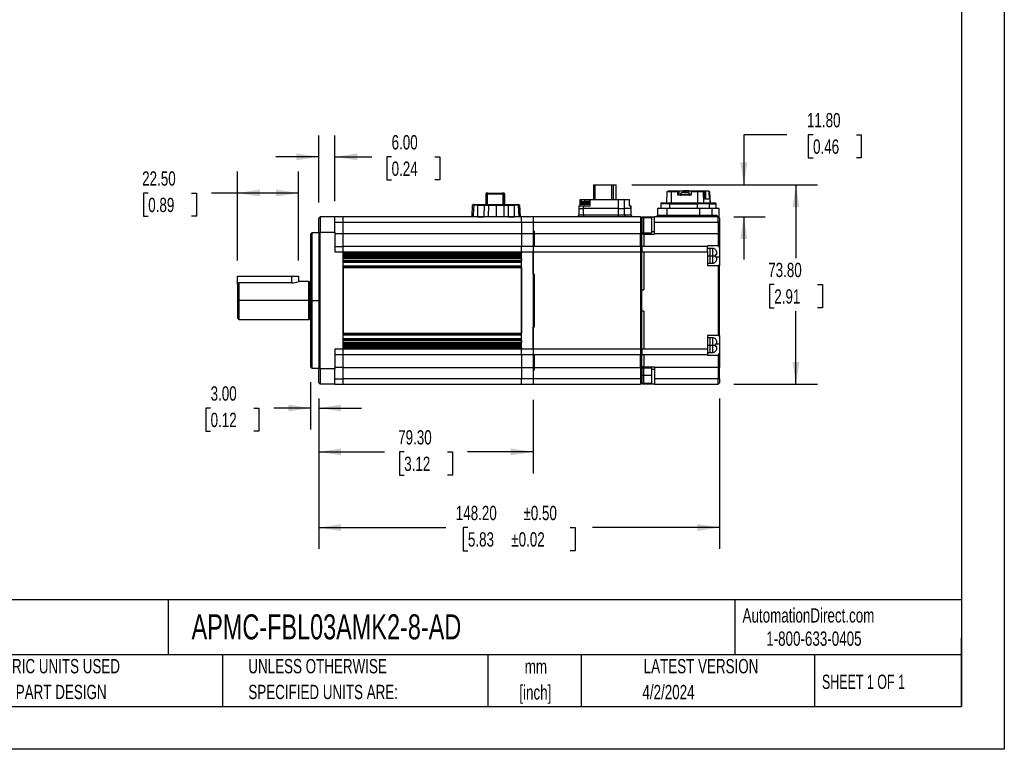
# Model space of a CAD drawing. Header units: millimetres. Extents: x 0 to 699, y 0 to 540.
# Tile 10 of 16: x 334 to 699, y 0 to 270. Entities that reach past the tile are written whole.
import ezdxf

# ---------------------------------------------------------------- set-up
doc = ezdxf.new("R2010")
doc.units = ezdxf.units.MM
doc.header["$LTSCALE"] = 2.5
doc.linetypes.add('CENTERX2', pattern=[20.32, 12.7, -2.54, 2.54, -2.54])
doc.layers.add('DIMENSIONS', color=140, linetype='Continuous', lineweight=25)
doc.layers.add('TEXT', color=140, linetype='Continuous', lineweight=25)
doc.styles.add('SLDTEXTSTYLE0', font='TXT', dxfattribs={"width": 0.7})
doc.styles.add('SLDTEXTSTYLE1', font='TXT', dxfattribs={"width": 0.65})
doc.dimstyles.new('SLDDIMSTYLE2', dxfattribs={"dimtxt": 5.39502, "dimasz": 8.255, "dimexe": 0, "dimexo": 0.0625, "dimgap": 1.348755, "dimtad": 0, "dimtih": 1, "dimtoh": 1, "dimrnd": 1e-09, "dimzin": 4, "dimdsep": 46, "dimtxsty": 'SLDTEXTSTYLE0', "dimsah": 1, "dimcen": 0.09, "dimadec": 0, "dimazin": 1, "dimtfac": 1, "dimtmove": 0, "dimatfit": 0, "dimfxl": 0, "dimfrac": 2, "dimtolj": 1, "dimtzin": 12, "dimarcsym": 0})
doc.dimstyles.new('SLDDIMSTYLE3', dxfattribs={"dimtxt": 5.39502, "dimasz": 8.255, "dimexe": 0, "dimexo": 0.0625, "dimgap": 1.348755, "dimtad": 0, "dimtih": 1, "dimtoh": 1, "dimrnd": 1e-09, "dimzin": 4, "dimdsep": 46, "dimtxsty": 'SLDTEXTSTYLE0', "dimsah": 1, "dimcen": 0.09, "dimadec": 0, "dimazin": 1, "dimtfac": 1, "dimtofl": 0, "dimtmove": 0, "dimatfit": 3, "dimfxl": 0, "dimfrac": 2, "dimtolj": 1, "dimtzin": 12, "dimarcsym": 0})
doc.dimstyles.new('SLDDIMSTYLE8', dxfattribs={"dimtxt": 5.39502, "dimasz": 8.255, "dimexe": 0, "dimexo": 0.0625, "dimgap": 1.348755, "dimtad": 0, "dimtih": 1, "dimtoh": 1, "dimrnd": 1e-09, "dimzin": 4, "dimdsep": 46, "dimtxsty": 'SLDTEXTSTYLE0', "dimsah": 1, "dimcen": 0.09, "dimadec": 0, "dimazin": 1, "dimtol": 1, "dimtp": 0.5, "dimtm": 0.5, "dimtfac": 1, "dimtofl": 0, "dimtmove": 0, "dimatfit": 3, "dimfxl": 0, "dimfrac": 2, "dimtolj": 1, "dimarcsym": 0})

# ---------------------------------------------------------------- blocks, each defined once
blk = doc.blocks.new('SW_NOTE_0_1')
at = {"layer": 'TEXT', "color": 0, "linetype": 'CENTERX2', "lineweight": 18, "char_height": 5.292, "attachment_point": 2, "style": 'SLDTEXTSTYLE0'}
for s, insert in [('mm', (7.11, 6.82)), ('[inch]', (6.9, -2.73))]:
    blk.add_mtext(s, dxfattribs=dict(at, insert=insert))
blk = doc.blocks.new('SW_NOTE_0_2')
at = {"layer": 'TEXT', "color": 0, "linetype": 'CENTERX2', "lineweight": 18, "char_height": 5.2917, "attachment_point": 1, "style": 'SLDTEXTSTYLE0'}
for s, insert in [('UNLESS OTHERWISE', (0, 6.82)), ('SPECIFIED UNITS ARE:', (0, -2.73))]:
    blk.add_mtext(s, dxfattribs=dict(at, insert=insert))
blk = doc.blocks.new('SW_NOTE_0_6')
at = {"layer": 'TEXT', "color": 0, "linetype": 'CENTERX2', "lineweight": 18, "char_height": 5.2917, "attachment_point": 1, "style": 'SLDTEXTSTYLE0'}
for s, insert in [('METRIC UNITS USED', (0, 6.82)), ('FOR PART DESIGN', (0, -2.73))]:
    blk.add_mtext(s, dxfattribs=dict(at, insert=insert))
blk = doc.blocks.new('_D_8')
at = {"layer": 'DIMENSIONS'}
for p, q in [((415.02, 180.77), (415.02, 213.7)), ((437.52, 180.77), (437.52, 213.7)), ((382, 205.76), (380.19, 205.76)), ((380.19, 205.76), (380.19, 197.19)), ((398.03, 205.76), (399.84, 205.76)), ((399.84, 205.76), (399.84, 197.19)), ((415.02, 205.76), (405.34, 205.76)), ((437.52, 205.76), (415.02, 205.76)), ((380.19, 197.19), (382, 197.19)), ((399.84, 197.19), (398.03, 197.19))]:
    blk.add_line(p, q, dxfattribs=at)
for points in [[(415.02, 205.76), (423.27, 204.49), (423.27, 207.03)], [(437.52, 205.76), (429.26, 207.03), (429.26, 204.49)]]:
    blk.add_solid(points, dxfattribs=at)
at = {"layer": 'DIMENSIONS', "char_height": 5.292, "attachment_point": 1, "style": 'SLDTEXTSTYLE0'}
for s, insert in [('22.50', (379.76, 213.79)), ('0.89', (382, 204.01))]:
    blk.add_mtext(s, dxfattribs=dict(at, insert=insert))
blk = doc.blocks.new('_D_9')
at = {"layer": 'DIMENSIONS'}
for p, q in [((445.02, 202.27), (445.02, 227.1)), ((451.02, 202.77), (451.02, 227.1)), ((445.02, 219.16), (429.14, 219.16)), ((451.02, 219.16), (464.67, 219.16)), ((471.98, 219.16), (470.16, 219.16)), ((470.16, 219.16), (470.16, 210.59)), ((488.01, 219.16), (489.82, 219.16)), ((489.82, 219.16), (489.82, 210.59)), ((470.16, 210.59), (471.98, 210.59)), ((489.82, 210.59), (488.01, 210.59))]:
    blk.add_line(p, q, dxfattribs=at)
for points in [[(445.02, 219.16), (436.76, 220.43), (436.76, 217.89)], [(451.02, 219.16), (459.27, 217.89), (459.27, 220.43)]]:
    blk.add_solid(points, dxfattribs=at)
at = {"layer": 'DIMENSIONS', "char_height": 5.292, "attachment_point": 1, "style": 'SLDTEXTSTYLE0'}
for s, insert in [('6.00', (471.98, 227.19)), ('0.24', (471.98, 217.41))]:
    blk.add_mtext(s, dxfattribs=dict(at, insert=insert))
blk = doc.blocks.new('_D_10')
at = {"layer": 'DIMENSIONS'}
for p, q in [((618.07, 227.33), (602.2, 227.33)), ((602.2, 227.33), (602.2, 208.82)), ((627.8, 227.33), (625.99, 227.33)), ((625.99, 227.33), (625.99, 218.76)), ((643.83, 227.33), (645.64, 227.33)), ((645.64, 227.33), (645.64, 218.76)), ((625.99, 218.76), (627.8, 218.76)), ((645.64, 218.76), (643.83, 218.76)), ((560.74, 208.82), (610.14, 208.82)), ((598.47, 197.02), (610.14, 197.02)), ((602.2, 197.02), (602.2, 181.14))]:
    blk.add_line(p, q, dxfattribs=at)
for points in [[(602.2, 208.82), (603.47, 217.07), (600.93, 217.07)], [(602.2, 197.02), (600.93, 188.76), (603.47, 188.76)]]:
    blk.add_solid(points, dxfattribs=at)
at = {"layer": 'DIMENSIONS', "char_height": 5.292, "attachment_point": 1, "style": 'SLDTEXTSTYLE0'}
for s, insert in [('11.80', (625.56, 235.36)), ('0.46', (627.8, 225.58))]:
    blk.add_mtext(s, dxfattribs=dict(at, insert=insert))
blk = doc.blocks.new('_D_11')
at = {"layer": 'DIMENSIONS'}
for p, q in [((560.74, 208.82), (629.41, 208.82)), ((621.48, 208.82), (621.48, 181.7)), ((613.46, 171.92), (611.65, 171.92)), ((611.65, 171.92), (611.65, 163.34)), ((629.49, 171.92), (631.3, 171.92)), ((631.3, 171.92), (631.3, 163.34)), ((611.65, 163.34), (613.46, 163.34)), ((621.48, 135.02), (621.48, 162.13)), ((631.3, 163.34), (629.49, 163.34)), ((598.47, 135.02), (629.41, 135.02))]:
    blk.add_line(p, q, dxfattribs=at)
for points in [[(621.48, 208.82), (620.21, 200.56), (622.75, 200.56)], [(621.48, 135.02), (622.75, 143.27), (620.21, 143.27)]]:
    blk.add_solid(points, dxfattribs=at)
at = {"layer": 'DIMENSIONS', "char_height": 5.292, "attachment_point": 1, "style": 'SLDTEXTSTYLE0'}
for s, insert in [('73.80', (611.22, 179.95)), ('2.91', (613.46, 170.16))]:
    blk.add_mtext(s, dxfattribs=dict(at, insert=insert))
blk = doc.blocks.new('_D_12')
at = {"layer": 'DIMENSIONS'}
for p, q in [((442.02, 135.77), (442.02, 118.29)), ((445.02, 129.77), (445.02, 118.29)), ((405.06, 126.23), (403.25, 126.23)), ((403.25, 126.23), (403.25, 117.66)), ((421.09, 126.23), (422.9, 126.23)), ((422.9, 126.23), (422.9, 117.66)), ((442.02, 126.23), (428.4, 126.23)), ((445.02, 126.23), (460.89, 126.23)), ((403.25, 117.66), (405.06, 117.66)), ((422.9, 117.66), (421.09, 117.66))]:
    blk.add_line(p, q, dxfattribs=at)
for points in [[(442.02, 126.23), (433.76, 127.5), (433.76, 124.96)], [(445.02, 126.23), (453.27, 124.96), (453.27, 127.5)]]:
    blk.add_solid(points, dxfattribs=at)
at = {"layer": 'DIMENSIONS', "char_height": 5.292, "attachment_point": 1, "style": 'SLDTEXTSTYLE0'}
for s, insert in [('3.00', (405.06, 134.26)), ('0.12', (405.06, 124.48))]:
    blk.add_mtext(s, dxfattribs=dict(at, insert=insert))
blk = doc.blocks.new('_D_13')
at = {"layer": 'DIMENSIONS'}
for p, q in [((445.02, 129.77), (445.02, 102.08)), ((524.32, 129.27), (524.32, 102.08)), ((445.02, 110.02), (469.34, 110.02)), ((476.65, 110.02), (474.84, 110.02)), ((474.84, 110.02), (474.84, 101.44)), ((492.68, 110.02), (494.49, 110.02)), ((494.49, 110.02), (494.49, 101.44)), ((524.32, 110.02), (499.99, 110.02)), ((474.84, 101.44), (476.65, 101.44)), ((494.49, 101.44), (492.68, 101.44))]:
    blk.add_line(p, q, dxfattribs=at)
for points in [[(445.02, 110.02), (453.27, 108.75), (453.27, 111.29)], [(524.32, 110.02), (516.06, 111.29), (516.06, 108.75)]]:
    blk.add_solid(points, dxfattribs=at)
at = {"layer": 'DIMENSIONS', "char_height": 5.292, "attachment_point": 1, "style": 'SLDTEXTSTYLE0'}
for s, insert in [('79.30', (474.41, 118.05)), ('3.12', (476.65, 108.26))]:
    blk.add_mtext(s, dxfattribs=dict(at, insert=insert))
blk = doc.blocks.new('_D_14')
at = {"layer": 'DIMENSIONS'}
for p, q in [((445.02, 129.77), (445.02, 74.1)), ((593.22, 129.77), (593.22, 74.1)), ((445.02, 82.04), (492.02, 82.04)), ((500.2, 82.04), (498.39, 82.04)), ((498.39, 82.04), (498.39, 73.47)), ((538.03, 82.04), (539.85, 82.04)), ((539.85, 82.04), (539.85, 73.47)), ((593.22, 82.04), (546.21, 82.04)), ((498.39, 73.47), (500.2, 73.47)), ((539.85, 73.47), (538.03, 73.47))]:
    blk.add_line(p, q, dxfattribs=at)
for points in [[(445.02, 82.04), (453.27, 80.77), (453.27, 83.31)], [(593.22, 82.04), (584.96, 83.31), (584.96, 80.77)]]:
    blk.add_solid(points, dxfattribs=at)
at = {"layer": 'DIMENSIONS', "char_height": 5.292, "attachment_point": 1, "style": 'SLDTEXTSTYLE0'}
for s, insert in [('148.20', (495.71, 90.07)), ('±0.50', (520.72, 90.07)), ('5.83', (500.2, 80.29)), ('±0.02', (516.23, 80.29))]:
    blk.add_mtext(s, dxfattribs=dict(at, insert=insert))

msp = doc.modelspace()

# ---------------------------------------------------------------- linework, layer by layer
at = {"color": 7, "linetype": 'Continuous'}
for p, q in [((698.5062, 539.7567), (698.5062, 0.0067)), ((698.5062, 0.0067), (0.0062, 0.0067))]:
    msp.add_line(p, q, dxfattribs=at)
for p, q in [((546.6404, 208.817), (546.6404, 203.317)), ((546.6404, 208.817), (547.0561, 208.817)), ((547.0561, 208.817), (547.0561, 203.317)), ((547.0561, 208.817), (553.2785, 208.817)), ((553.2785, 208.817), (553.2785, 203.317)), ((553.2785, 208.817), (553.8506, 208.817)), ((553.8506, 208.817), (553.8506, 203.317)), ((553.8506, 208.817), (554.9925, 208.817)), ((554.9925, 203.317), (554.9925, 208.817)), ((506.9664, 205.717), (506.7664, 205.517)), ((506.7664, 205.517), (506.7664, 201.517)), ((506.7664, 205.517), (507.4238, 205.517)), ((507.5066, 205.717), (506.9664, 205.717)), ((507.4238, 205.517), (507.5066, 205.717)), ((507.4238, 205.517), (513.109, 205.517)), ((507.4238, 201.517), (507.4238, 205.517)), ((507.5066, 205.717), (513.0261, 205.717)), ((513.0261, 205.717), (513.109, 205.517)), ((513.5664, 205.717), (513.0261, 205.717)), ((513.109, 205.517), (513.7664, 205.517)), ((513.109, 205.517), (513.109, 201.517)), ((513.7664, 205.517), (513.5664, 205.717)), ((513.5664, 205.717), (513.5666, 205.717)), ((513.5666, 205.717), (513.7666, 205.517)), ((513.7664, 201.517), (513.7664, 205.517)), ((513.7664, 205.517), (513.7666, 205.517)), ((513.7666, 205.517), (513.7666, 201.517)), ((573.7515, 206.217), (573.6048, 202.017)), ((575.3149, 206.217), (573.7515, 206.217)), ((574.2393, 206.517), (574.2853, 206.517)), ((574.2733, 206.217), (574.2853, 206.517)), ((574.2853, 206.517), (574.5468, 206.517)), ((574.5468, 206.517), (574.5468, 206.217)), ((574.5468, 206.517), (576.3634, 206.517)), ((575.3149, 206.217), (575.2919, 202.017)), ((576.4754, 206.217), (575.3149, 206.217)), ((576.3135, 206.3857), (576.3068, 206.217)), ((576.3634, 206.517), (577.8327, 206.517)), ((577.7841, 206.2172), (576.4754, 206.2172)), ((577.777, 204.917), (577.7841, 206.2172)), ((582.7154, 204.917), (577.777, 204.917)), ((577.7841, 206.2172), (577.8327, 206.517)), ((577.8327, 206.517), (578.1209, 206.517)), ((578.1209, 206.517), (578.1209, 204.917)), ((578.1209, 206.517), (579.8371, 206.517)), ((578.7837, 205.1654), (578.7715, 205.0258)), ((579.4142, 206.0088), (579.3942, 206.0008)), ((581.8125, 206.517), (579.8371, 206.517)), ((579.8371, 206.517), (579.8371, 206.1386)), ((580.1423, 206.0008), (580.1455, 206.0088)), ((580.5374, 206.0008), (580.1423, 206.0008)), ((580.2416, 205.1654), (580.2397, 205.0258)), ((580.2518, 206.1835), (580.2518, 206.0008)), ((580.2543, 206.0008), (580.2543, 206.187)), ((580.377, 206.0008), (580.377, 206.1835)), ((580.4865, 206.0008), (580.5385, 206.0008)), ((580.5406, 206.0088), (580.5374, 206.0008)), ((580.9383, 206.1743), (580.9383, 206.1835)), ((581.5671, 206.0008), (581.5471, 206.0088)), ((581.5984, 206.0081), (581.5671, 206.0008)), ((581.6297, 206.0008), (581.5984, 206.0081)), ((581.6097, 206.0088), (581.6297, 206.0008)), ((581.8125, 206.517), (582.7711, 206.517)), ((581.8125, 205.9009), (581.8125, 206.517)), ((582.2402, 205.1654), (582.2189, 205.1654)), ((582.2524, 205.0258), (582.2298, 205.0258)), ((582.2528, 205.017), (582.2302, 205.017)), ((582.2524, 205.0258), (582.2402, 205.1654)), ((582.7225, 206.2172), (582.7154, 204.917)), ((582.7711, 206.517), (582.7225, 206.2172)), ((584.0312, 206.2172), (582.7225, 206.2172)), ((582.7711, 206.517), (584.2404, 206.517)), ((585.1918, 206.217), (584.0312, 206.217)), ((584.2404, 206.517), (586.9379, 206.517)), ((584.2624, 206.217), (584.2557, 206.4483)), ((585.1688, 202.017), (585.1918, 206.217)), ((587.3122, 206.217), (585.1918, 206.217)), ((586.9379, 206.517), (586.9379, 206.217)), ((586.9379, 206.517), (587.1279, 206.517)), ((587.1279, 206.517), (587.1366, 206.217)), ((587.1279, 206.517), (587.1639, 206.517)), ((587.1639, 206.517), (587.3966, 206.517)), ((587.4571, 202.017), (587.3122, 206.217)), ((587.496, 206.217), (587.3122, 206.217)), ((587.7033, 206.2172), (587.3966, 206.517)), ((587.3966, 206.517), (588.1285, 206.517)), ((587.7033, 206.2172), (587.496, 206.2172)), ((587.7964, 203.517), (587.7033, 206.2172)), ((588.1285, 203.517), (588.1285, 206.517)), ((588.1285, 206.517), (588.961, 206.517)), ((588.961, 206.517), (589.2676, 206.2172)), ((588.961, 206.517), (589.1937, 206.517)), ((589.4749, 206.2172), (589.2676, 206.2172)), ((589.2676, 206.2172), (589.3607, 203.517)), ((589.6587, 206.217), (589.4749, 206.217)), ((589.8036, 202.017), (589.6587, 206.217)), ((589.6815, 206.217), (589.6587, 206.217)), ((589.8282, 202.017), (589.6815, 206.217)), ((501.7163, 197.017), (501.9373, 201.2327)), ((502.3284, 201.2327), (501.9373, 201.2327)), ((502.2369, 201.517), (502.5681, 201.517)), ((503.7663, 201.2327), (502.3284, 201.2327)), ((502.5681, 201.517), (503.7663, 201.517)), ((503.7663, 201.517), (506.3643, 201.517)), ((503.7663, 201.2327), (506.2155, 201.2327)), ((503.7663, 201.2327), (503.7663, 197.017)), ((506.2155, 201.2327), (506.1088, 197.017)), ((506.2155, 201.2327), (507.8213, 201.2327)), ((506.3643, 201.517), (507.9757, 201.517)), ((507.8213, 201.2327), (507.7075, 197.017)), ((507.8213, 201.2327), (510.6163, 201.2327)), ((507.9757, 201.517), (513.2569, 201.517)), ((510.6163, 201.2327), (513.4112, 201.2327)), ((510.6163, 201.2327), (510.6163, 197.017)), ((513.2569, 201.517), (514.8683, 201.517)), ((513.4112, 201.2327), (513.5251, 197.017)), ((513.4112, 201.2327), (515.0172, 201.2327)), ((514.8683, 201.517), (517.4663, 201.517)), ((515.0172, 201.2327), (517.4663, 201.2327)), ((515.0172, 201.2327), (515.1238, 197.017)), ((517.4663, 201.517), (518.6645, 201.517)), ((517.4663, 197.017), (517.4663, 201.2327)), ((518.9042, 201.2327), (517.4663, 201.2327)), ((518.6645, 201.517), (518.9958, 201.517)), ((519.081, 197.017), (518.9042, 201.2327)), ((519.2954, 201.2327), (518.9042, 201.2327)), ((519.2954, 201.2327), (519.5163, 197.017)), ((519.2954, 201.2327), (519.2957, 201.2327)), ((519.5167, 197.017), (519.2957, 201.2327)), ((541.2233, 201.017), (541.2233, 200.017)), ((541.2233, 201.017), (542.9104, 201.017)), ((541.5237, 201.467), (541.5237, 201.017)), ((543.2952, 201.467), (541.5237, 201.467)), ((541.639, 201.467), (541.639, 203.317)), ((541.639, 203.317), (545.0959, 203.317)), ((541.8237, 202.017), (541.8237, 201.467)), ((543.3421, 202.017), (541.8237, 202.017)), ((541.8737, 202.517), (541.8737, 202.017)), ((543.3499, 202.517), (541.8737, 202.517)), ((543.4594, 203.217), (542.8324, 203.217)), ((542.9104, 200.017), (542.9104, 201.017)), ((542.9104, 201.017), (545.3796, 201.017)), ((543.2952, 201.017), (543.2952, 201.467)), ((545.3796, 201.467), (543.2952, 201.467)), ((543.3421, 201.467), (543.3421, 202.017)), ((545.3737, 202.017), (543.3421, 202.017)), ((543.3499, 202.017), (543.3499, 202.517)), ((545.3737, 202.517), (543.3499, 202.517)), ((543.4594, 203.217), (544.6608, 203.217)), ((545.0959, 203.317), (545.3796, 203.317)), ((545.0959, 203.317), (545.0959, 203.0754)), ((545.3737, 202.017), (545.3737, 202.517)), ((545.3796, 201.017), (545.3796, 203.317)), ((545.3796, 203.317), (555.7503, 203.317)), ((555.7503, 203.317), (555.7503, 200.017)), ((555.7503, 203.317), (558.0386, 203.317)), ((558.0386, 200.017), (558.0386, 203.317)), ((558.0386, 203.317), (559.994, 203.317)), ((559.994, 201.017), (559.994, 203.317)), ((560.1093, 201.467), (559.994, 201.467)), ((559.994, 201.017), (560.3851, 201.017)), ((560.1093, 201.017), (560.1093, 201.467)), ((560.3851, 201.017), (560.3851, 200.017)), ((560.3851, 201.017), (560.4097, 201.017)), ((560.4097, 200.017), (560.4097, 201.017)), ((571.4954, 201.817), (571.4954, 200.017)), ((574.8992, 201.817), (571.4954, 201.817)), ((574.9305, 202.017), (571.6954, 202.017)), ((574.8992, 200.017), (574.8992, 201.817)), ((574.8992, 201.817), (584.9045, 201.817)), ((584.9358, 202.017), (574.9305, 202.017)), ((589.521, 201.817), (584.9045, 201.817)), ((584.9045, 201.817), (584.9045, 200.017)), ((589.3235, 202.017), (584.9358, 202.017)), ((589.3607, 203.517), (587.7964, 203.517)), ((591.6903, 202.017), (589.3235, 202.017)), ((589.521, 200.017), (589.521, 201.817)), ((589.521, 201.817), (591.8879, 201.817)), ((591.7376, 202.017), (591.6903, 202.017)), ((591.8879, 201.817), (591.8879, 200.017)), ((591.9376, 201.817), (591.8879, 201.817)), ((591.9376, 200.017), (591.9376, 201.817)), ((445.5165, 197.017), (445.0165, 196.517)), ((451.0165, 197.017), (445.5165, 197.017)), ((445.5165, 197.017), (445.5165, 191.2955)), ((451.0165, 191.2955), (451.0165, 197.017)), ((454.0165, 197.017), (451.0165, 197.017)), ((454.0165, 195.017), (454.0165, 197.017)), ((520.0165, 197.017), (454.0165, 197.017)), ((503.7663, 197.017), (506.1088, 197.017)), ((515.1238, 197.017), (517.4663, 197.017)), ((519.5163, 197.017), (519.5167, 197.017)), ((520.0165, 195.017), (520.0165, 197.017)), ((524.3165, 197.017), (520.0165, 197.017)), ((524.3165, 197.017), (524.3165, 195.017)), ((564.0165, 197.017), (524.3165, 197.017)), ((541.2233, 197.517), (540.7233, 197.017)), ((541.2233, 200.017), (541.2233, 197.517)), ((541.2233, 200.017), (542.9104, 200.017)), ((542.9104, 197.517), (541.2233, 197.517)), ((542.9104, 197.517), (542.8322, 197.017)), ((555.7503, 200.017), (542.9104, 200.017)), ((542.9104, 197.517), (542.9104, 200.017)), ((555.7503, 197.517), (542.9104, 197.517)), ((555.7503, 197.517), (555.6721, 197.017)), ((555.7503, 200.017), (558.0386, 200.017)), ((555.7503, 200.017), (555.7503, 197.517)), ((558.0386, 197.517), (555.7503, 197.517)), ((560.3851, 200.017), (558.0386, 200.017)), ((558.0386, 197.517), (558.0386, 200.017)), ((558.0386, 197.517), (558.5324, 197.017)), ((560.3851, 197.517), (558.0386, 197.517)), ((560.3851, 200.017), (560.4097, 200.017)), ((560.3851, 200.017), (560.3851, 197.517)), ((560.3851, 197.517), (560.8789, 197.017)), ((560.3851, 197.517), (560.4097, 197.517)), ((560.4097, 200.017), (560.4097, 197.517)), ((560.4097, 197.517), (560.9097, 197.017)), ((564.0165, 197.017), (564.0165, 195.017)), ((564.5165, 196.517), (564.0165, 197.017)), ((564.5165, 197.017), (564.5165, 196.617)), ((564.5165, 197.017), (569.2165, 197.017)), ((565.2165, 196.617), (564.5165, 196.617)), ((564.5165, 196.517), (564.5165, 196.617)), ((565.2165, 191.0272), (565.2165, 196.617)), ((592.7165, 197.017), (569.2165, 197.017)), ((569.2165, 195.017), (569.2165, 197.017)), ((570.3463, 200.017), (570.3463, 197.517)), ((573.7205, 200.017), (570.3463, 200.017)), ((570.3463, 197.517), (573.7205, 197.517)), ((573.7205, 200.017), (573.7205, 197.517)), ((585.7703, 200.017), (573.7205, 200.017)), ((573.7205, 197.517), (585.7703, 197.517)), ((585.7703, 200.017), (585.7703, 197.517)), ((590.3468, 200.017), (585.7703, 200.017)), ((585.7703, 197.517), (590.3468, 197.517)), ((590.3468, 200.017), (590.3468, 197.517)), ((593.0375, 200.017), (590.3468, 200.017)), ((590.3468, 197.517), (592.2227, 197.517)), ((592.2227, 197.517), (592.2715, 197.5147)), ((592.7165, 195.017), (592.7165, 197.017)), ((592.7165, 197.017), (593.2165, 196.517)), ((593.0375, 200.017), (593.0867, 200.017)), ((593.0375, 196.6961), (593.0375, 200.017)), ((593.0867, 196.6468), (593.0867, 200.017)), ((445.0165, 191.1169), (445.0165, 196.517)), ((451.0165, 195.017), (454.0165, 195.017)), ((454.0165, 190.817), (454.0165, 195.017)), ((454.0165, 195.017), (520.0165, 195.017)), ((520.0165, 195.017), (520.0165, 190.817)), ((520.0165, 195.017), (524.3165, 195.017)), ((524.3165, 195.017), (524.3165, 190.817)), ((524.3165, 195.017), (524.3165, 191.6344)), ((524.3165, 195.017), (564.0165, 195.017)), ((564.0165, 195.017), (564.0165, 190.817)), ((564.5165, 195.017), (564.0165, 195.017)), ((564.5165, 196.517), (564.5165, 195.017)), ((564.5165, 195.017), (564.5165, 190.817)), ((568.2165, 196.567), (565.2165, 196.567)), ((568.2165, 191.077), (568.2165, 196.567)), ((569.2165, 195.017), (592.7165, 195.017)), ((569.2165, 190.817), (569.2165, 195.017)), ((592.7165, 195.017), (592.7165, 190.817)), ((593.2165, 195.017), (592.7165, 195.017)), ((593.2165, 196.517), (593.2165, 195.017)), ((593.2165, 195.017), (593.2165, 190.817)), ((442.5165, 191.017), (442.0165, 190.517)), ((442.0165, 190.517), (442.0165, 166.017)), ((445.0165, 191.017), (442.5165, 191.017)), ((442.5165, 191.017), (442.5165, 166.017)), ((445.5165, 191.2955), (445.0165, 191.1169)), ((445.0165, 191.1169), (445.0165, 140.9172)), ((445.5165, 140.7386), (445.5165, 191.2955)), ((445.5165, 191.2955), (451.0165, 191.2955)), ((451.0165, 191.2955), (451.0165, 184.017)), ((451.0165, 190.817), (454.0165, 190.817)), ((454.0165, 186.017), (454.0165, 190.817)), ((454.0165, 190.817), (520.0165, 190.817)), ((520.0165, 190.817), (520.0165, 186.017)), ((520.0165, 190.817), (524.3165, 190.817)), ((524.3165, 191.6344), (524.8165, 191.6344)), ((524.3165, 191.6344), (524.3165, 190.817)), ((524.3165, 190.817), (524.3165, 186.017)), ((524.3165, 190.817), (524.8165, 190.817)), ((524.8165, 190.817), (524.8165, 191.6344)), ((524.8165, 186.017), (524.8165, 190.817)), ((524.8165, 190.817), (564.0165, 190.817)), ((564.0165, 186.017), (564.0165, 190.817)), ((564.0165, 190.817), (564.5165, 190.817)), ((565.2165, 191.0272), (564.5165, 191.0272)), ((564.5165, 191.017), (565.2165, 191.017)), ((564.5165, 190.817), (564.5165, 190.517)), ((565.2165, 190.517), (564.5165, 190.517)), ((564.5165, 186.017), (564.5165, 190.517)), ((565.2165, 191.077), (568.2165, 191.077)), ((565.2165, 191.067), (568.2165, 191.067)), ((565.2165, 191.017), (565.2165, 191.0272)), ((565.2165, 191.017), (565.2165, 190.517)), ((565.2165, 190.517), (569.2165, 190.517)), ((565.2165, 190.517), (565.2165, 186.017)), ((569.2165, 191.3794), (568.2165, 191.3794)), ((568.2165, 191.067), (568.2165, 191.077)), ((569.2165, 190.517), (569.2165, 190.817)), ((569.2165, 190.817), (592.7165, 190.817)), ((592.7165, 190.817), (592.7165, 186.1964)), ((592.7165, 190.817), (593.2165, 190.817)), ((593.2165, 190.817), (593.2165, 185.679)), ((451.0165, 186.017), (454.0165, 186.017)), ((454.0165, 184.017), (454.0165, 186.017)), ((520.0165, 186.017), (454.0165, 186.017)), ((520.0165, 184.017), (520.0165, 186.017)), ((524.3165, 186.017), (520.0165, 186.017)), ((524.3165, 186.017), (524.3165, 184.017)), ((564.0165, 186.017), (524.3165, 186.017)), ((564.0165, 186.017), (564.0165, 184.017)), ((564.5165, 185.517), (564.0165, 186.017)), ((588.7165, 186.017), (564.5165, 186.017)), ((564.5165, 186.017), (564.5165, 184.017)), ((592.7165, 186.1964), (588.7165, 186.1964)), ((588.7165, 186.1964), (588.7165, 186.017)), ((588.7165, 184.017), (588.7165, 186.017)), ((592.7165, 186.1964), (593.2165, 185.679)), ((593.2165, 185.679), (593.2165, 182.017)), ((451.0165, 184.017), (454.0165, 184.017)), ((454.0165, 148.017), (454.0165, 184.017)), ((454.0165, 184.017), (520.0165, 184.017)), ((454.0165, 183.517), (454.0165, 184.017)), ((520.0165, 183.517), (454.0165, 183.517)), ((520.0165, 183.017), (454.0165, 183.017)), ((520.0165, 182.517), (454.0165, 182.517)), ((520.0165, 182.017), (454.0165, 182.017)), ((520.0165, 184.017), (520.0165, 183.517)), ((520.0165, 184.017), (524.3165, 184.017)), ((520.0165, 148.017), (520.0165, 184.017)), ((524.3165, 184.017), (524.3165, 148.017)), ((524.3165, 175.7767), (524.3165, 184.017)), ((524.3165, 184.017), (564.0165, 184.017)), ((564.0165, 184.017), (564.0165, 148.017)), ((564.5165, 184.017), (564.0165, 184.017)), ((564.5165, 184.017), (565.2165, 184.017)), ((564.5165, 170.017), (564.5165, 184.017)), ((565.2165, 184.017), (565.2165, 170.017)), ((565.2165, 184.017), (588.7165, 184.017)), ((589.7165, 185.217), (588.7165, 185.217)), ((588.7165, 184.017), (588.7165, 179.017)), ((588.7165, 182.517), (589.7165, 182.517)), ((590.7165, 185.217), (589.7165, 185.217)), ((589.7165, 182.517), (589.7165, 185.217)), ((589.7165, 179.817), (589.7165, 182.517)), ((589.7165, 182.517), (590.7165, 182.517)), ((590.7165, 182.517), (590.7165, 185.217)), ((590.7165, 182.517), (591.7877, 182.517)), ((590.7165, 179.817), (590.7165, 182.517)), ((591.731, 184.767), (591.7585, 184.767)), ((591.731, 183.017), (592.2165, 183.017)), ((591.7877, 182.517), (591.731, 183.017)), ((591.731, 182.017), (591.7877, 182.517)), ((592.2165, 182.017), (591.731, 182.017)), ((592.2165, 183.017), (592.2165, 183.6079)), ((592.2165, 181.4262), (592.2165, 182.017)), ((593.2165, 182.017), (592.2856, 182.017)), ((593.2165, 182.017), (593.2165, 179.017)), ((454.0165, 180.817), (454.0165, 181.517)), ((520.0165, 181.517), (454.0165, 181.517)), ((520.0165, 180.817), (454.0165, 180.817)), ((454.0165, 180.517), (520.0165, 180.517)), ((454.0165, 180.217), (520.0165, 180.217)), ((454.0165, 178.817), (520.0165, 178.817)), ((520.0165, 178.517), (454.0165, 178.517)), ((520.0165, 181.517), (520.0165, 180.817)), ((588.7165, 179.817), (589.7165, 179.817)), ((588.7165, 179.017), (592.7165, 179.017)), ((589.7165, 179.817), (590.7165, 179.817)), ((591.731, 180.267), (591.7727, 180.267)), ((592.7165, 179.017), (592.7165, 153.017)), ((593.2165, 179.017), (592.7165, 179.017)), ((593.2165, 153.017), (593.2165, 179.017)), ((415.0165, 172.017), (415.0165, 175.017)), ((415.0165, 175.017), (435.0165, 175.017)), ((435.0165, 175.017), (437.5165, 175.017)), ((435.0165, 175.017), (435.0165, 172.5554)), ((437.5165, 175.017), (437.5165, 173.017)), ((454.0165, 178.217), (520.0165, 178.217)), ((454.0165, 178.217), (454.0165, 153.817)), ((520.0165, 178.217), (520.0165, 153.817)), ((524.3165, 175.7767), (524.8165, 175.7767)), ((524.3165, 175.7767), (524.3165, 156.2574)), ((524.8165, 156.2574), (524.8165, 175.7767)), ((415.5165, 172.5554), (415.0165, 172.017)), ((415.0165, 172.017), (415.0165, 166.017)), ((435.0165, 172.5554), (415.5165, 172.5554)), ((415.5165, 172.5554), (415.5165, 166.017)), ((441.3519, 173.017), (437.5165, 173.017)), ((441.3519, 166.017), (441.3519, 173.017)), ((441.6165, 172.917), (441.6165, 166.017)), ((564.5165, 162.017), (564.5165, 170.017)), ((564.5165, 170.017), (565.2165, 170.017)), ((415.0165, 166.017), (415.5165, 166.017)), ((415.0165, 166.017), (415.0165, 159.517)), ((441.3519, 166.017), (415.5165, 166.017)), ((415.5165, 166.017), (415.5165, 159.017)), ((441.3519, 166.017), (441.6165, 166.017)), ((441.3519, 159.017), (441.3519, 166.017)), ((441.6165, 166.017), (442.0165, 166.017)), ((441.6165, 166.017), (441.6165, 159.117)), ((442.0165, 166.017), (442.0165, 141.517)), ((442.0165, 166.017), (442.5165, 166.017)), ((442.5165, 166.017), (445.0165, 166.017)), ((442.5165, 166.017), (442.5165, 141.017)), ((565.2165, 162.017), (564.5165, 162.017)), ((564.5165, 148.017), (564.5165, 162.017)), ((565.2165, 162.017), (565.2165, 148.017)), ((415.0165, 159.517), (415.5165, 159.017)), ((415.5165, 159.017), (441.3519, 159.017)), ((520.0165, 153.817), (454.0165, 153.817)), ((454.0165, 153.517), (520.0165, 153.517)), ((520.0165, 153.217), (454.0165, 153.217)), ((524.3165, 156.2574), (524.8165, 156.2574)), ((524.3165, 148.017), (524.3165, 156.2574)), ((588.7165, 153.017), (588.7165, 148.017)), ((592.7165, 153.017), (588.7165, 153.017)), ((592.7165, 153.017), (593.2165, 153.017)), ((593.2165, 153.017), (593.2165, 150.017)), ((520.0165, 151.817), (454.0165, 151.817)), ((520.0165, 151.517), (454.0165, 151.517)), ((454.0165, 151.217), (520.0165, 151.217)), ((454.0165, 150.517), (454.0165, 151.217)), ((454.0165, 150.517), (520.0165, 150.517)), ((454.0165, 150.017), (520.0165, 150.017)), ((454.0165, 149.517), (520.0165, 149.517)), ((520.0165, 151.217), (520.0165, 150.517)), ((589.7165, 152.217), (588.7165, 152.217)), ((588.7165, 149.517), (589.7165, 149.517)), ((590.7165, 152.217), (589.7165, 152.217)), ((589.7165, 149.517), (589.7165, 152.217)), ((589.7165, 149.517), (590.7165, 149.517)), ((589.7165, 146.817), (589.7165, 149.517)), ((590.7165, 149.517), (590.7165, 152.217)), ((590.7165, 149.517), (591.7877, 149.517)), ((590.7165, 146.817), (590.7165, 149.517)), ((591.731, 151.767), (591.7585, 151.767)), ((591.731, 150.017), (592.2165, 150.017)), ((591.7877, 149.517), (591.731, 150.017)), ((591.731, 149.017), (591.7877, 149.517)), ((592.2165, 150.017), (592.2165, 150.6079)), ((592.2856, 150.017), (593.2165, 150.017)), ((593.2165, 150.017), (593.2165, 146.3551)), ((454.0165, 148.017), (451.0165, 148.017)), ((451.0165, 148.017), (451.0165, 140.7386)), ((451.0165, 146.017), (454.0165, 146.017)), ((454.0165, 149.017), (520.0165, 149.017)), ((454.0165, 148.517), (520.0165, 148.517)), ((454.0165, 148.017), (454.0165, 148.517)), ((454.0165, 146.017), (454.0165, 148.017)), ((520.0165, 148.017), (454.0165, 148.017)), ((454.0165, 141.217), (454.0165, 146.017)), ((454.0165, 146.017), (520.0165, 146.017)), ((520.0165, 148.517), (520.0165, 148.017)), ((520.0165, 146.017), (520.0165, 148.017)), ((524.3165, 148.017), (520.0165, 148.017)), ((520.0165, 146.017), (520.0165, 141.217)), ((520.0165, 146.017), (524.3165, 146.017)), ((524.3165, 148.017), (524.3165, 146.017)), ((564.0165, 148.017), (524.3165, 148.017)), ((524.3165, 146.017), (524.3165, 141.217)), ((524.3165, 146.017), (564.0165, 146.017)), ((524.8165, 141.217), (524.8165, 146.017)), ((564.0165, 148.017), (564.0165, 146.017)), ((564.5165, 148.017), (564.0165, 148.017)), ((564.5165, 146.517), (564.0165, 146.017)), ((564.0165, 141.217), (564.0165, 146.017)), ((565.2165, 148.017), (564.5165, 148.017)), ((564.5165, 148.017), (564.5165, 146.017)), ((564.5165, 146.017), (588.7165, 146.017)), ((564.5165, 141.517), (564.5165, 146.017)), ((588.7165, 148.017), (565.2165, 148.017)), ((565.2165, 146.017), (565.2165, 141.517)), ((588.7165, 148.017), (588.7165, 146.017)), ((588.7165, 146.817), (589.7165, 146.817)), ((588.7165, 146.017), (588.7165, 145.8377)), ((588.7165, 145.8377), (592.7165, 145.8377)), ((589.7165, 146.817), (590.7165, 146.817)), ((592.2165, 149.017), (591.731, 149.017)), ((591.731, 147.267), (591.7727, 147.267)), ((592.2165, 148.4262), (592.2165, 149.017)), ((592.7165, 145.8377), (593.2165, 146.3551)), ((592.7165, 145.8377), (592.7165, 141.217)), ((593.2165, 146.3551), (593.2165, 141.217)), ((442.0165, 141.517), (442.5165, 141.017)), ((442.5165, 141.017), (445.0165, 141.017)), ((445.5165, 140.7386), (445.0165, 140.9172)), ((445.0165, 135.517), (445.0165, 140.9172)), ((451.0165, 140.7386), (445.5165, 140.7386)), ((445.5165, 140.7386), (445.5165, 135.017)), ((454.0165, 141.217), (451.0165, 141.217)), ((451.0165, 135.017), (451.0165, 140.7386)), ((454.0165, 137.017), (454.0165, 141.217)), ((454.0165, 141.217), (520.0165, 141.217)), ((520.0165, 141.217), (520.0165, 137.017)), ((520.0165, 141.217), (524.3165, 141.217)), ((524.3165, 141.217), (524.3165, 137.017)), ((524.8165, 141.217), (524.3165, 141.217)), ((524.3165, 141.217), (524.3165, 140.3997)), ((524.3165, 140.3997), (524.8165, 140.3997)), ((524.3165, 140.3997), (524.3165, 137.017)), ((524.8165, 140.3997), (524.8165, 141.217)), ((524.8165, 141.217), (564.0165, 141.217)), ((564.5165, 141.217), (564.0165, 141.217)), ((564.0165, 141.217), (564.0165, 137.017)), ((565.2165, 141.517), (564.5165, 141.517)), ((564.5165, 141.517), (564.5165, 141.217)), ((564.5165, 141.217), (564.5165, 137.017)), ((565.2165, 141.017), (564.5165, 141.017)), ((565.2165, 141.517), (569.2165, 141.517)), ((565.2165, 141.517), (565.2165, 141.017)), ((565.2165, 138.2384), (565.2165, 141.017)), ((568.2165, 140.967), (565.2165, 140.967)), ((568.2165, 138.238), (568.2165, 140.967)), ((568.2165, 140.6547), (569.2165, 140.6547)), ((569.2165, 141.217), (569.2165, 141.517)), ((592.7165, 141.217), (569.2165, 141.217)), ((569.2165, 141.217), (569.2165, 137.017)), ((593.2165, 141.217), (592.7165, 141.217)), ((592.7165, 141.217), (592.7165, 137.017)), ((593.2165, 137.017), (593.2165, 141.217)), ((445.0165, 135.517), (445.5165, 135.017)), ((451.0165, 135.017), (445.5165, 135.017)), ((451.0165, 137.017), (454.0165, 137.017)), ((451.0165, 135.017), (454.0165, 135.017)), ((454.0165, 135.017), (454.0165, 137.017)), ((520.0165, 137.017), (454.0165, 137.017)), ((454.0165, 135.017), (520.0165, 135.017)), ((520.0165, 135.017), (520.0165, 137.017)), ((524.3165, 137.017), (520.0165, 137.017)), ((520.0165, 135.017), (524.3165, 135.017)), ((524.3165, 137.017), (524.3165, 135.017)), ((564.0165, 137.017), (524.3165, 137.017)), ((524.3165, 135.017), (564.0165, 135.017)), ((564.0165, 137.017), (564.0165, 135.017)), ((564.5165, 137.017), (564.0165, 137.017)), ((564.5165, 135.517), (564.0165, 135.017)), ((565.2165, 138.2384), (564.5165, 138.2384)), ((564.5165, 137.017), (564.5165, 135.517)), ((564.5165, 135.517), (564.5165, 135.417)), ((564.5165, 135.417), (565.2165, 135.417)), ((564.5165, 135.017), (564.5165, 135.417)), ((569.2165, 135.017), (564.5165, 135.017)), ((565.2165, 135.417), (565.2165, 138.2384)), ((568.2165, 138.238), (565.2165, 138.238)), ((565.2165, 135.467), (568.2165, 135.467)), ((568.2165, 135.467), (568.2165, 138.238)), ((592.7165, 137.017), (569.2165, 137.017)), ((569.2165, 137.017), (569.2165, 135.017)), ((569.2165, 135.017), (592.7165, 135.017)), ((592.7165, 137.017), (593.2165, 137.017)), ((592.7165, 135.017), (592.7165, 137.017)), ((592.7165, 135.017), (593.2165, 135.517)), ((593.2165, 137.017), (593.2165, 135.517))]:
    msp.add_line(p, q)
at = {"flags": 128}
for points in [[(582.2302, 205.017), (582.0818, 205.017), (581.8061, 205.017), (581.4257, 205.017), (580.9712, 205.017), (580.4795, 205.017), (579.9905, 205.017), (579.5436, 205.017), (579.1753, 205.017), (578.9152, 205.017), (578.7845, 205.017), (578.7711, 205.017)], [(580.2397, 205.0258), (579.9086, 205.0258), (579.6009, 205.0258), (579.3284, 205.0258), (579.1016, 205.0258), (578.9294, 205.0258), (578.8182, 205.0258), (578.7726, 205.0258), (578.7715, 205.0258)], [(580.2416, 205.1654), (579.9138, 205.1654), (579.6089, 205.1654), (579.3388, 205.1654), (579.1137, 205.1654), (578.9424, 205.1654), (578.8314, 205.1654), (578.785, 205.1654), (578.7837, 205.1654)], [(580.1455, 206.0088), (579.855, 206.0088), (579.6236, 206.0088), (579.4721, 206.0088), (579.4142, 206.0088)], [(582.2298, 205.0258), (582.1426, 205.0258), (581.993, 205.0258), (581.7868, 205.0258), (581.5319, 205.0258), (581.238, 205.0258), (580.9164, 205.0258), (580.5793, 205.0258), (580.2397, 205.0258)], [(582.2189, 205.1654), (582.1334, 205.1654), (581.9855, 205.1654), (581.7811, 205.1654), (581.5278, 205.1654), (581.2355, 205.1654), (580.9154, 205.1654), (580.5798, 205.1654), (580.2416, 205.1654)], [(581.5471, 206.0088), (581.3919, 206.0088), (581.1574, 206.0088), (580.8649, 206.0088), (580.5406, 206.0088)], [(501.9499, 201.3046), (501.9456, 201.289), (501.9373, 201.2327)], [(502.2369, 201.517), (502.1803, 201.5117), (502.1346, 201.4991)], [(502.3284, 201.2327), (502.1868, 197.8562), (502.1516, 197.017)], [(503.7663, 201.517), (503.7663, 201.5117), (503.7663, 201.4957), (503.7663, 201.4697), (503.7663, 201.4347), (503.7663, 201.3918), (503.7663, 201.3426), (503.7663, 201.289), (503.7663, 201.2327)], [(506.3643, 201.517), (506.3036, 201.4912), (506.2641, 201.4402), (506.2439, 201.3947), (506.229, 201.3433), (506.2196, 201.2885), (506.2155, 201.2327)], [(507.9757, 201.517), (507.9311, 201.5057), (507.9019, 201.4838), (507.871, 201.4432), (507.8467, 201.3896), (507.8326, 201.3388), (507.8213, 201.2327)], [(509.2484, 201.5076), (508.981, 201.4524), (508.9643, 201.4473)], [(513.2569, 201.517), (513.2964, 201.5057), (513.3244, 201.4838), (513.3553, 201.4431), (513.3807, 201.3896), (513.3963, 201.3388), (513.4112, 201.2327)], [(514.8683, 201.517), (514.929, 201.4912), (514.9685, 201.4402), (514.9887, 201.3947), (515.0036, 201.3433), (515.013, 201.2885), (515.0172, 201.2327)], [(517.4663, 201.517), (517.4663, 201.5117), (517.4663, 201.4957), (517.4663, 201.4697), (517.4663, 201.4347), (517.4663, 201.3918), (517.4663, 201.3426), (517.4663, 201.289), (517.4663, 201.2327)]]:
    msp.add_lwpolyline(points, dxfattribs=at)
for centre, radius, start, end in [((578.8711, 205.017), 0.1, 174.999999, 179.999999), ((578.8711, 205.017), 0.1, 179.999999, 269.999999), ((579.7799, 205.0782), 1, 112.451304, 174.999999), ((580.4818, 203.2833), 2.9271, 97.778384, 111.389466), ((580.1687, 205.9137), 0.2823, 72.877464, 107.122549), ((580.5885, 205.8589), 0.4677, 136.041787, 161.296485), ((580.2938, 205.9167), 0.2795, 72.685294, 98.757437), ((580.0403, 205.8589), 0.4677, 18.703507, 43.958179), ((580.9836, 205.8589), 0.4677, 136.041789, 161.296484), ((580.7613, 205.7185), 0.4789, 76.178079, 103.821913), ((580.8265, 205.5921), 0.6019, 79.293669, 94.202416), ((580.4796, 203.2833), 2.9271, 68.610533, 82.221615), ((580.5421, 203.2833), 2.9271, 68.610533, 82.221615), ((581.2238, 205.0824), 0.9986, 4.765932, 67.96746), ((581.244, 205.0782), 1, 4.999999, 67.570132), ((582.1308, 205.0164), 0.0994, 270.376986, 0.372486), ((582.1528, 205.017), 0.1, 269.999999, 359.999999), ((582.1289, 205.017), 0.1013, 359.999903, 4.935167), ((582.1528, 205.017), 0.1, 359.999999, 4.999999), ((502.2387, 201.2171), 0.3002, 100.518419, 177.020527), ((502.594, 201.252), 0.2663, 95.589758, 184.143303), ((518.6318, 201.2463), 0.2728, 357.159128, 83.106312), ((518.9958, 201.217), 0.3, 3.000001, 90), ((518.9961, 201.217), 0.3, 3.000001, 90), ((542.5737, 202.517), 0.7, 90, 180), ((544.5508, 202.6878), 1.2129, 154.126595, 188.091453), ((544.6737, 202.517), 0.7, 0, 90), ((571.6954, 201.817), 0.2, 90, 180), ((575.2423, 201.8658), 0.3465, 154.126595, 188.091453), ((585.2476, 201.8658), 0.3465, 154.126595, 188.091453), ((589.3223, 201.8183), 0.1988, 359.647315, 89.642919), ((591.6891, 201.8183), 0.1988, 359.647315, 89.642919), ((591.7376, 201.817), 0.2, 0, 90), ((569.8463, 197.517), 0.5, 270, 0), ((572.8628, 197.3951), 0.8663, 334.126595, 8.091453), ((584.9126, 197.3951), 0.8663, 334.126595, 8.091453), ((590.8438, 197.514), 0.497, 179.647315, 269.642919), ((592.7196, 197.514), 0.497, 179.647315, 269.642919), ((592.7677, 197.5106), 0.4962, 179.531634, 264.073026), ((591.9535, 197.1192), 0.5075, 1.56385, 51.193853), ((590.7165, 183.717), 1.5, 45.079016, 90), ((590.6381, 183.628), 1.5786, 359.269679, 46.182294), ((590.7165, 181.317), 1.5, 270, 314.686891), ((590.6346, 181.4075), 1.582, 313.871279, 0.676748), ((434.9273, 180.0384), 7.4836, 270.682915, 290.241918), ((441.6165, 173.317), 0.4, 228.590378, 270), ((441.6165, 173.317), 0.4, 270, 0), ((441.6165, 158.717), 0.4, 90, 131.409622), ((441.6165, 158.717), 0.4, 0, 90), ((590.7165, 150.717), 1.5, 45.079016, 90), ((590.6381, 150.628), 1.5786, 359.269679, 46.182294), ((590.7165, 148.317), 1.5, 270, 314.686891), ((590.6346, 148.4075), 1.582, 313.871279, 0.676748)]:
    msp.add_arc(centre, radius, start, end)
for centre, major_axis, ratio, start_param, end_param in [((574.1638, 206.4172), (0.2075, 0.1994), 0.07560562, 1.12677721, 3.22010345), ((576.5149, 206.4172), (0.1584, 0.1522), 0.81965184, 1.75451667, 3.8478407), ((584.0565, 206.4172), (0.1477, 0.152), 0.88029105, 3.84905894, 5.94238544), ((587.2926, 206.4172), (0.2053, -0.1994), 0.07646482, 4.11129034, 6.20461498), ((589.2692, 206.4172), (0.2075, -0.1994), 0.07560562, 6.20467489, 8.29800075)]:
    msp.add_ellipse(centre, major_axis=major_axis, ratio=ratio, start_param=start_param, end_param=end_param)
at = {"layer": 'TEXT'}
for p, q in [((682.625, 523.875), (682.625, 15.875)), ((682.625, 55.3153), (15.875, 55.3153)), ((389.3972, 55.3153), (389.3972, 34.925)), ((598.9384, 55.3153), (598.9384, 34.925)), ((682.625, 15.875), (682.625, 41.275)), ((682.625, 34.925), (15.875, 34.925)), ((409.4504, 34.925), (409.4504, 15.875)), ((507.5608, 34.925), (507.5608, 15.875)), ((542.0302, 34.925), (542.0302, 15.875)), ((628.3719, 34.925), (628.3719, 15.875)), ((15.875, 15.875), (682.625, 15.875))]:
    msp.add_line(p, q, dxfattribs=at)

# ---------------------------------------------------------------- block references
at = {"layer": 'TEXT', "linetype": 'CENTERX2', "lineweight": 18}
for name, p in [('SW_NOTE_0_6', (321.1959, 26.5887)), ('SW_NOTE_0_2', (419.0198, 26.5887)), ('SW_NOTE_0_1', (518.2152, 26.4545))]:
    msp.add_blockref(name, p, dxfattribs=at)

# ---------------------------------------------------------------- texts
for s, insert, char_height, attachment_point, style in [('AutomationDirect.com', (601.7374, 52.1913), 5.291667, 1, 'SLDTEXTSTYLE0'), ('APMC-FBL03AMK2-8-AD', (398.0193, 49.9373), 9.260417, 1, 'SLDTEXTSTYLE0'), ('1-800-633-0405', (610.4789, 43.5926), 5.291667, 1, 'SLDTEXTSTYLE0'), ('LATEST VERSION', (586.3803, 33.41), 5.291667, 2, 'SLDTEXTSTYLE0'), ('SHEET 1 OF 1', (631.1032, 27.6287), 5.291667, 1, 'SLDTEXTSTYLE1'), ('4/2/2024', (574.3481, 23.8333), 5.29167, 2, 'SLDTEXTSTYLE0')]:
    msp.add_mtext(s, dxfattribs=dict(at, insert=insert, char_height=char_height, attachment_point=attachment_point, style=style))

# ---------------------------------------------------------------- dimensions: what is measured, and where the dimension line sits
at = {"layer": 'DIMENSIONS'}
for base, p2, dimstyle, picture, middle in [((602.1979, 197.017), (592.7165, 197.017), 'SLDDIMSTYLE2', '_D_10', (602.1979, 227.3326)), ((621.4755, 135.017), (592.7165, 135.017), 'SLDDIMSTYLE3', '_D_11', (621.4755, 171.917))]:
    dim = msp.add_linear_dim(base=base, p1=(554.9925, 208.817), p2=p2, angle=90, dimstyle=dimstyle, dxfattribs=at)
    dim.commit()
    dim.dimension.update_dxf_attribs({"geometry": picture, "text_midpoint": middle, "dimtype": 160})
for base, p1, p2, dimstyle, picture, middle in [((451.0165, 219.1631), (445.0165, 196.517), (451.0165, 197.017), 'SLDDIMSTYLE2', '_D_9', (479.9918, 219.1631)), ((437.5165, 205.7641), (415.0165, 175.017), (437.5165, 175.017), 'SLDDIMSTYLE3', '_D_8', (390.0165, 205.7641)), ((445.0165, 126.2307), (442.0165, 141.517), (445.0165, 135.517), 'SLDDIMSTYLE2', '_D_12', (413.0754, 126.2307)), ((524.3165, 110.017), (445.0165, 135.517), (524.3165, 135.017), 'SLDDIMSTYLE3', '_D_13', (484.6665, 110.017)), ((593.2165, 82.0423), (445.0165, 135.517), (593.2165, 135.517), 'SLDDIMSTYLE8', '_D_14', (519.1165, 82.0423))]:
    dim = msp.add_linear_dim(base=base, p1=p1, p2=p2, dimstyle=dimstyle, dxfattribs=at)
    dim.commit()
    dim.dimension.update_dxf_attribs({"geometry": picture, "text_midpoint": middle, "dimtype": 160})

doc.saveas('drawing.dxf')
